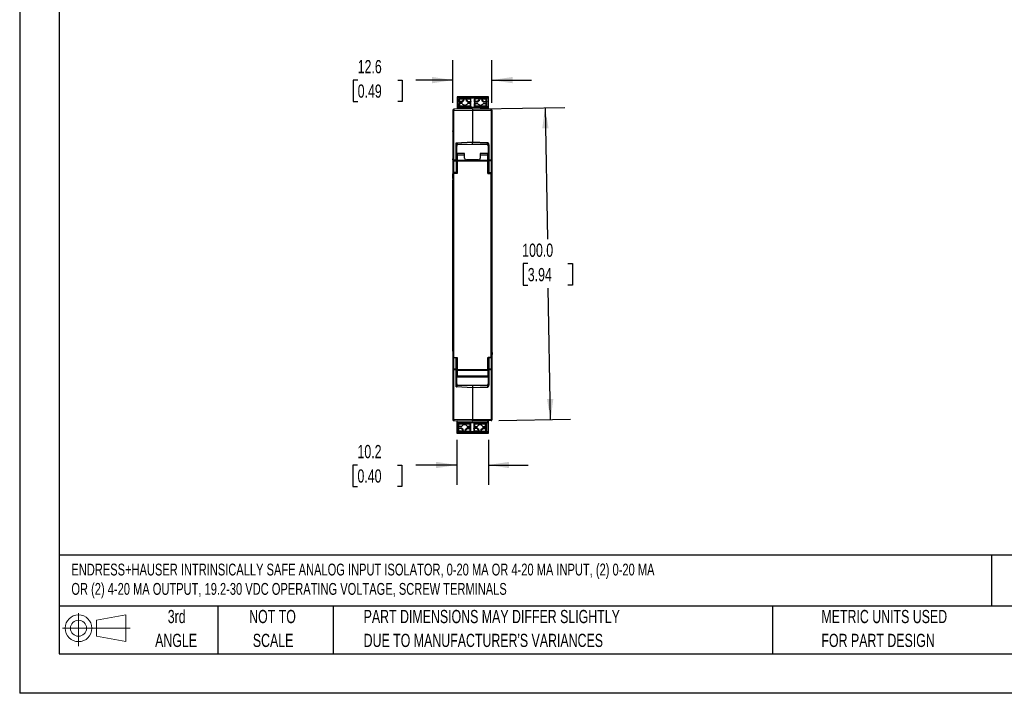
# Model space of a CAD drawing. Header units: millimetres. Extents: x 0 to 559, y 0 to 432.
# Tile 1 of 8: x 0 to 316, y 0 to 216. Entities that reach past the tile are written whole.
import ezdxf

# ---------------------------------------------------------------- set-up
doc = ezdxf.new("R2010")
doc.units = ezdxf.units.MM
doc.header["$LTSCALE"] = 2
doc.linetypes.add('CENTERX2', pattern=[20.32, 12.7, -2.54, 2.54, -2.54])
doc.layers.add('DIMENSIONS', color=140, linetype='Continuous', lineweight=25)
doc.layers.add('TEXT', color=140, linetype='Continuous', lineweight=25)
doc.layers.add('SLD-DEFPOINTS', color=7, linetype='Continuous')
doc.styles.add('SLDTEXTSTYLE0', font='TXT', dxfattribs={"width": 0.7})
doc.dimstyles.new('SLDDIMSTYLE0', dxfattribs={"dimtxt": 4.316016, "dimasz": 6.604, "dimexe": 0, "dimexo": 0.0625, "dimgap": 1.079004, "dimtad": 0, "dimtih": 1, "dimtoh": 1, "dimrnd": 1e-09, "dimzin": 12, "dimdsep": 46, "dimtxsty": 'SLDTEXTSTYLE0', "dimsah": 1, "dimcen": 0.09, "dimadec": 0, "dimazin": 3, "dimtfac": 1, "dimtmove": 0, "dimatfit": 0, "dimfxl": 0, "dimfrac": 2, "dimtolj": 1, "dimtzin": 12, "dimarcsym": 0})
doc.dimstyles.new('SLDDIMSTYLE1', dxfattribs={"dimtxt": 4.316016, "dimasz": 6.604, "dimexe": 0, "dimexo": 0.0625, "dimgap": 1.079004, "dimtad": 0, "dimtih": 1, "dimtoh": 1, "dimrnd": 1e-09, "dimzin": 4, "dimdsep": 46, "dimtxsty": 'SLDTEXTSTYLE0', "dimsah": 1, "dimcen": 0.09, "dimadec": 0, "dimazin": 1, "dimtfac": 1, "dimtofl": 0, "dimtmove": 0, "dimatfit": 3, "dimfxl": 0, "dimfrac": 2, "dimtolj": 1, "dimtzin": 12, "dimarcsym": 0})

# ---------------------------------------------------------------- blocks, each defined once
blk = doc.blocks.new('Block11')
at = {"color": 7, "linetype": 'Continuous', "lineweight": 18}
for p, q in [((5.18, 10.62), (5.18, 0)), ((10.96, 8.33), (20.35, 10.06)), ((20.35, 10.06), (20.35, 1.46)), ((10.96, 3.19), (10.96, 8.33)), ((0, 5.76), (21.75, 5.76)), ((10.96, 3.19), (20.35, 1.46))]:
    blk.add_line(p, q, dxfattribs=at)
for radius in [4.3, 2.57]:
    blk.add_circle((5.18, 5.76), radius, dxfattribs=at)
blk = doc.blocks.new('Block12')
at = {"layer": 'SLD-DEFPOINTS'}
blk.add_blockref('Block11', (0, 0), dxfattribs=at)
blk = doc.blocks.new('SW_NOTE_0')
at = {"layer": 'TEXT', "color": 0, "linetype": 'CENTERX2', "lineweight": 18, "char_height": 3.8, "attachment_point": 1, "style": 'SLDTEXTSTYLE0'}
for s, insert in [('ENDRESS+HAUSER INTRINSICALLY SAFE ANALOG INPUT ISOLATOR, 0-20 MA OR 4-20 MA INPUT, (2) 0-20 MA', (0, 4.9)), ('OR (2) 4-20 MA OUTPUT, 19.2-30 VDC OPERATING VOLTAGE, SCREW TERMINALS', (0, -1.3))]:
    blk.add_mtext(s, dxfattribs=dict(at, insert=insert))
blk = doc.blocks.new('SW_NOTE_0_3')
at = {"layer": 'TEXT', "color": 0, "linetype": 'CENTERX2', "lineweight": 18, "char_height": 4.2333, "attachment_point": 1, "style": 'SLDTEXTSTYLE0'}
for s, insert in [('PART DIMENSIONS MAY DIFFER SLIGHTLY', (0, 5.46)), ("DUE TO MANUFACTURER'S VARIANCES", (0, -2.19))]:
    blk.add_mtext(s, dxfattribs=dict(at, insert=insert))
blk = doc.blocks.new('SW_NOTE_0_4')
at = {"layer": 'TEXT', "color": 0, "linetype": 'CENTERX2', "lineweight": 18, "char_height": 4.233, "attachment_point": 2, "style": 'SLDTEXTSTYLE0'}
for s, insert in [('NOT TO', (10.52, 5.46)), ('SCALE', (10.71, -2.19))]:
    blk.add_mtext(s, dxfattribs=dict(at, insert=insert))
blk = doc.blocks.new('SW_NOTE_0_5')
at = {"layer": 'TEXT', "color": 0, "linetype": 'CENTERX2', "lineweight": 18, "char_height": 4.233, "attachment_point": 2, "style": 'SLDTEXTSTYLE0'}
for s, insert in [('3rd', (4.63, 5.46)), ('ANGLE', (4.44, -2.19))]:
    blk.add_mtext(s, dxfattribs=dict(at, insert=insert))
blk = doc.blocks.new('SW_NOTE_0_6')
at = {"layer": 'TEXT', "color": 0, "linetype": 'CENTERX2', "lineweight": 18, "char_height": 4.2333, "attachment_point": 1, "style": 'SLDTEXTSTYLE0'}
for s, insert in [('METRIC UNITS USED', (0, 5.46)), ('FOR PART DESIGN', (0, -2.19))]:
    blk.add_mtext(s, dxfattribs=dict(at, insert=insert))
blk = doc.blocks.new('_D')
at = {"layer": 'DIMENSIONS'}
for p, q in [((138.81, 189.27), (138.81, 202.9)), ((151.37, 189.27), (151.37, 202.9)), ((108.33, 196.55), (106.88, 196.55)), ((106.88, 196.55), (106.88, 189.69)), ((121.16, 196.55), (122.61, 196.55)), ((122.61, 196.55), (122.61, 189.69)), ((138.81, 196.55), (127.01, 196.55)), ((151.37, 196.55), (164.07, 196.55)), ((106.88, 189.69), (108.33, 189.69)), ((122.61, 189.69), (121.16, 189.69))]:
    blk.add_line(p, q, dxfattribs=at)
for points in [[(138.81, 196.55), (132.2, 197.56), (132.2, 195.53)], [(151.37, 196.55), (157.97, 195.53), (157.97, 197.56)]]:
    blk.add_solid(points, dxfattribs=at)
at = {"layer": 'DIMENSIONS', "char_height": 4.233, "attachment_point": 1, "style": 'SLDTEXTSTYLE0'}
for s, insert in [('12.6', (108.33, 202.97)), ('0.49', (108.33, 195.14))]:
    blk.add_mtext(s, dxfattribs=dict(at, insert=insert))
blk = doc.blocks.new('_D_1')
at = {"layer": 'DIMENSIONS'}
for p, q in [((147.63, 187.34), (174.74, 187.81)), ((168.39, 187.7), (169.13, 145.54)), ((162.85, 137.72), (161.4, 137.72)), ((161.4, 137.72), (161.4, 130.86)), ((175.68, 137.72), (177.13, 137.72)), ((177.13, 137.72), (177.13, 130.86)), ((161.4, 130.86), (162.85, 130.86)), ((170.14, 87.73), (169.4, 129.89)), ((177.13, 130.86), (175.68, 130.86)), ((153.61, 87.45), (176.49, 87.85))]:
    blk.add_line(p, q, dxfattribs=at)
for points in [[(168.39, 187.7), (167.49, 181.08), (169.52, 181.12)], [(170.14, 87.73), (171.04, 94.35), (169, 94.32)]]:
    blk.add_solid(points, dxfattribs=at)
at = {"layer": 'DIMENSIONS', "char_height": 4.233, "attachment_point": 1, "style": 'SLDTEXTSTYLE0'}
for s, insert in [('100.0', (161.06, 144.14)), ('3.94', (162.85, 136.32))]:
    blk.add_mtext(s, dxfattribs=dict(at, insert=insert))
blk = doc.blocks.new('_D_2')
at = {"layer": 'DIMENSIONS'}
for p, q in [((140.06, 81.22), (140.06, 66.83)), ((150.27, 81.21), (150.27, 66.83)), ((108.26, 73.18), (106.81, 73.18)), ((106.81, 73.18), (106.81, 66.32)), ((121.08, 73.18), (122.53, 73.18)), ((122.53, 73.18), (122.53, 66.32)), ((140.06, 73.18), (126.93, 73.18)), ((150.27, 73.18), (162.97, 73.18)), ((106.81, 66.32), (108.26, 66.32)), ((122.53, 66.32), (121.08, 66.32))]:
    blk.add_line(p, q, dxfattribs=at)
for points in [[(140.06, 73.18), (133.45, 74.2), (133.45, 72.16)], [(150.27, 73.18), (156.87, 72.16), (156.87, 74.2)]]:
    blk.add_solid(points, dxfattribs=at)
at = {"layer": 'DIMENSIONS', "char_height": 4.233, "attachment_point": 1, "style": 'SLDTEXTSTYLE0'}
for s, insert in [('10.2', (108.26, 79.6)), ('0.40', (108.26, 71.78))]:
    blk.add_mtext(s, dxfattribs=dict(at, insert=insert))

msp = doc.modelspace()

# ---------------------------------------------------------------- linework, layer by layer
at = {"color": 7, "linetype": 'Continuous'}
for p in [(0.005, 431.805), (558.805, 0.005)]:
    msp.add_line(p, (0.005, 0.005), dxfattribs=at)
for p, q in [((150.169, 191.168), (140.219, 191.168)), ((140.219, 191.168), (140.219, 191.141)), ((140.219, 191.141), (150.169, 191.141)), ((140.219, 191.141), (140.219, 190.829)), ((140.219, 190.829), (150.169, 190.829)), ((140.219, 190.829), (140.219, 187.789)), ((140.744, 189.623), (140.744, 190.467)), ((140.744, 189.46), (140.744, 189.623)), ((141.777, 189.46), (140.744, 189.46)), ((140.744, 189.46), (140.744, 188.952)), ((142.294, 190.667), (140.944, 190.667)), ((140.944, 190.664), (140.944, 190.576)), ((140.944, 189.732), (140.944, 190.576)), ((140.944, 190.576), (142.294, 190.576)), ((141.777, 189.732), (140.944, 189.732)), ((141.777, 189.46), (141.777, 189.732)), ((142.294, 190.667), (142.294, 190.576)), ((142.294, 190.576), (142.294, 190.165)), ((143.094, 190.48), (142.294, 190.48)), ((142.294, 190.165), (142.294, 189.893)), ((144.444, 190.667), (143.094, 190.667)), ((143.094, 190.667), (143.094, 190.576)), ((143.094, 190.576), (143.094, 190.165)), ((143.094, 190.576), (144.444, 190.576)), ((143.094, 190.165), (143.094, 189.893)), ((143.61, 189.46), (143.61, 189.732)), ((143.61, 189.732), (144.444, 189.732)), ((144.644, 189.46), (143.61, 189.46)), ((144.444, 190.576), (144.444, 190.667)), ((144.444, 190.576), (144.444, 189.732)), ((144.644, 189.623), (144.644, 190.467)), ((144.644, 189.46), (144.644, 189.623)), ((144.644, 188.952), (144.644, 189.46)), ((145.744, 189.623), (145.744, 190.467)), ((145.744, 189.46), (145.744, 189.623)), ((146.777, 189.46), (145.744, 189.46)), ((145.744, 189.46), (145.744, 188.952)), ((147.294, 190.667), (145.944, 190.667)), ((145.944, 190.576), (145.944, 190.664)), ((145.944, 189.732), (145.944, 190.576)), ((147.294, 190.576), (145.944, 190.576)), ((146.777, 189.732), (145.944, 189.732)), ((146.777, 189.46), (146.777, 189.732)), ((147.294, 190.667), (147.294, 190.576)), ((147.294, 190.165), (147.294, 190.576)), ((148.094, 190.48), (147.294, 190.48)), ((147.294, 190.165), (147.294, 189.893)), ((149.444, 190.667), (148.094, 190.667)), ((148.094, 190.667), (148.094, 190.576)), ((148.094, 190.576), (148.094, 190.165)), ((148.094, 190.576), (149.444, 190.576)), ((148.094, 190.165), (148.094, 189.893)), ((148.61, 189.732), (149.444, 189.732)), ((148.61, 189.46), (148.61, 189.732)), ((149.644, 189.46), (148.61, 189.46)), ((149.444, 190.576), (149.444, 190.667)), ((149.444, 190.576), (149.444, 189.732)), ((149.644, 189.623), (149.644, 190.467)), ((149.644, 189.46), (149.644, 189.623)), ((149.644, 188.952), (149.644, 189.46)), ((150.269, 191.168), (150.169, 191.168)), ((150.169, 191.141), (150.169, 191.168)), ((150.169, 190.829), (150.169, 191.141)), ((150.169, 191.141), (150.269, 191.141)), ((150.169, 187.789), (150.169, 190.829)), ((150.169, 190.829), (150.269, 190.829)), ((150.269, 191.141), (150.269, 191.168)), ((150.269, 190.829), (150.269, 191.141)), ((150.269, 187.789), (150.269, 190.829)), ((138.809, 186.892), (138.809, 186.73)), ((138.809, 186.73), (138.809, 170.867)), ((145.089, 187.296), (139.104, 187.192)), ((139.104, 186.786), (145.089, 186.891)), ((139.104, 170.9), (139.104, 186.786)), ((150.169, 187.789), (140.219, 187.789)), ((140.219, 187.789), (140.219, 187.698)), ((150.169, 187.698), (140.219, 187.698)), ((140.219, 187.698), (140.219, 187.211)), ((140.744, 188.108), (140.744, 188.952)), ((140.744, 187.789), (140.744, 188.108)), ((140.944, 189.061), (140.944, 188.217)), ((141.777, 189.061), (140.944, 189.061)), ((140.944, 188.217), (140.944, 188.108)), ((144.444, 188.217), (140.944, 188.217)), ((144.444, 188.108), (140.944, 188.108)), ((140.944, 187.944), (140.944, 188.108)), ((144.444, 187.944), (140.944, 187.944)), ((140.944, 187.789), (140.944, 187.944)), ((144.444, 189.061), (143.61, 189.061)), ((144.444, 188.217), (144.444, 189.061)), ((144.444, 188.108), (144.444, 188.217)), ((144.444, 188.108), (144.444, 187.944)), ((144.444, 187.944), (144.444, 187.789)), ((144.644, 188.108), (144.644, 188.952)), ((144.644, 187.789), (144.644, 188.108)), ((145.089, 187.296), (151.074, 187.192)), ((145.089, 186.891), (145.089, 176.73)), ((145.089, 186.891), (151.074, 186.786)), ((145.744, 188.108), (145.744, 188.952)), ((145.744, 187.789), (145.744, 188.108)), ((145.944, 188.217), (145.944, 189.061)), ((145.944, 189.061), (146.777, 189.061)), ((145.944, 188.217), (145.944, 187.944)), ((149.444, 188.217), (145.944, 188.217)), ((149.444, 187.944), (145.944, 187.944)), ((145.944, 187.789), (145.944, 187.944)), ((148.61, 189.061), (149.444, 189.061)), ((149.444, 189.061), (149.444, 188.217)), ((149.444, 188.217), (149.444, 187.944)), ((149.444, 187.944), (149.444, 187.789)), ((149.644, 188.108), (149.644, 188.952)), ((149.644, 187.789), (149.644, 188.108)), ((150.269, 187.789), (150.169, 187.789)), ((150.169, 187.698), (150.169, 187.789)), ((150.169, 187.208), (150.169, 187.698)), ((150.269, 187.698), (150.169, 187.698)), ((150.269, 187.698), (150.269, 187.789)), ((150.269, 187.206), (150.269, 187.698)), ((151.074, 186.786), (151.074, 170.9)), ((151.369, 186.892), (151.369, 186.73)), ((151.369, 186.73), (151.369, 170.867)), ((138.809, 180.038), (138.809, 180.27)), ((138.809, 179.599), (138.809, 178.986)), ((138.809, 177.664), (138.809, 177.515)), ((138.809, 177.075), (138.809, 176.844)), ((139.895, 176.394), (145.089, 176.73)), ((145.089, 176.73), (149.922, 176.56)), ((151.369, 179.189), (151.369, 178.557)), ((151.369, 178.557), (151.369, 177.924)), ((139.859, 172.986), (139.893, 176.337)), ((139.893, 176.337), (139.895, 176.394)), ((140.045, 176.354), (145.089, 176.633)), ((140.104, 175.617), (140.059, 175.348)), ((140.07, 175.592), (140.059, 175.574)), ((140.059, 173.081), (140.059, 175.574)), ((145.089, 175.866), (140.252, 175.776)), ((145.089, 175.866), (145.089, 176.633)), ((145.089, 176.633), (149.919, 176.464)), ((149.919, 175.866), (145.089, 175.866)), ((149.919, 175.866), (149.919, 176.464)), ((150.119, 175.667), (150.119, 173.081)), ((150.319, 175.694), (150.319, 172.986)), ((150.322, 175.694), (150.322, 170.901)), ((138.809, 170.95), (138.809, 171.297)), ((138.809, 170.867), (138.809, 170.682)), ((138.809, 170.797), (138.809, 170.682)), ((138.809, 170.682), (138.809, 166.929)), ((138.809, 170.682), (139.104, 170.682)), ((139.859, 170.901), (139.104, 170.9)), ((139.104, 170.682), (139.104, 170.9)), ((139.104, 170.682), (139.858, 170.683)), ((139.104, 166.975), (139.104, 170.682)), ((139.859, 170.901), (139.859, 172.986)), ((139.859, 170.683), (139.859, 170.901)), ((140.194, 170.867), (139.859, 170.867)), ((139.859, 170.683), (139.859, 169.865)), ((140.194, 170.682), (139.859, 170.682)), ((140.189, 173.004), (140.194, 170.867)), ((142.609, 173.004), (140.189, 173.004)), ((140.194, 170.682), (140.194, 170.867)), ((140.194, 166.929), (140.194, 170.682)), ((140.197, 172.566), (140.201, 170.756)), ((140.197, 172.566), (142.609, 172.566)), ((140.201, 170.756), (140.201, 170.538)), ((150.017, 170.756), (140.201, 170.756)), ((140.201, 170.538), (140.201, 166.647)), ((150.017, 170.538), (140.201, 170.538)), ((142.609, 172.566), (142.609, 173.004)), ((142.609, 171.547), (142.609, 172.566)), ((147.009, 170.947), (143.209, 170.947)), ((150.029, 173.004), (147.609, 173.004)), ((147.609, 173.004), (147.609, 172.566)), ((147.609, 172.566), (147.609, 171.547)), ((147.609, 172.566), (150.021, 172.566)), ((150.021, 172.566), (150.017, 170.756)), ((150.017, 170.756), (150.017, 170.538)), ((150.017, 166.647), (150.017, 170.538)), ((150.024, 170.867), (150.029, 173.004)), ((150.024, 170.867), (150.024, 170.682)), ((150.319, 170.867), (150.024, 170.867)), ((150.024, 170.682), (150.024, 166.929)), ((150.319, 170.682), (150.024, 170.682)), ((150.319, 172.986), (150.319, 170.901)), ((150.319, 170.683), (150.319, 170.901)), ((150.322, 170.683), (150.319, 170.683)), ((150.319, 169.865), (150.319, 170.683)), ((150.322, 170.901), (150.322, 170.683)), ((151.074, 170.9), (150.322, 170.901)), ((150.322, 170.683), (150.322, 166.981)), ((151.074, 170.682), (150.322, 170.683)), ((151.074, 170.9), (151.074, 170.682)), ((151.074, 170.682), (151.074, 166.975)), ((151.369, 170.682), (151.074, 170.682)), ((151.369, 170.867), (151.369, 170.682)), ((151.369, 170.797), (151.369, 170.682)), ((151.369, 170.682), (151.369, 166.929)), ((139.859, 169.865), (139.857, 166.981)), ((140.059, 166.981), (140.059, 169.735)), ((150.119, 169.735), (150.119, 166.981)), ((138.809, 166.929), (138.809, 165.374)), ((138.809, 165.374), (138.809, 164.509)), ((138.809, 109.714), (138.809, 164.58)), ((138.814, 165.033), (138.869, 166.509)), ((138.869, 166.509), (138.869, 107.784)), ((139.009, 166.625), (139.009, 166.747)), ((139.857, 166.981), (139.104, 166.975)), ((139.859, 166.8), (139.107, 166.794)), ((139.169, 107.647), (139.169, 166.647)), ((140.201, 166.647), (139.169, 166.647)), ((139.857, 166.981), (139.999, 166.981)), ((139.859, 166.647), (139.859, 166.8)), ((139.999, 166.981), (140.059, 166.981)), ((140.059, 166.981), (140.059, 166.929)), ((140.059, 166.647), (140.059, 166.929)), ((140.059, 166.929), (140.194, 166.929)), ((140.183, 166.647), (140.194, 166.929)), ((150.017, 166.647), (151.049, 166.647)), ((150.035, 166.647), (150.024, 166.929)), ((150.024, 166.929), (150.119, 166.929)), ((150.119, 166.981), (150.322, 166.981)), ((150.119, 166.981), (150.119, 166.929)), ((150.119, 166.929), (150.119, 166.647)), ((150.319, 166.647), (150.32, 166.8)), ((150.32, 166.8), (151.071, 166.794)), ((150.322, 166.981), (151.074, 166.975)), ((151.049, 166.647), (151.049, 107.647)), ((151.169, 166.747), (151.169, 166.634)), ((151.349, 166.509), (151.349, 107.784)), ((151.404, 165.033), (151.349, 166.509)), ((151.369, 166.929), (151.369, 165.967)), ((151.409, 109.714), (151.409, 164.58)), ((138.809, 109.66), (138.809, 109.219)), ((138.809, 109.219), (138.809, 107.665)), ((138.809, 107.665), (138.809, 103.911)), ((138.814, 109.261), (138.869, 107.784)), ((139.104, 107.618), (139.855, 107.612)), ((139.104, 103.911), (139.104, 107.618)), ((139.169, 107.647), (140.201, 107.647)), ((139.859, 107.612), (139.855, 107.612)), ((139.855, 107.612), (139.855, 103.911)), ((139.859, 104.728), (139.859, 107.612)), ((140.059, 107.612), (140.059, 107.647)), ((140.059, 104.858), (140.059, 107.612)), ((140.194, 103.911), (140.194, 107.647)), ((140.201, 107.647), (140.201, 103.756)), ((150.017, 103.756), (150.017, 107.647)), ((150.017, 107.647), (151.049, 107.647)), ((150.024, 107.647), (150.024, 103.911)), ((150.119, 107.647), (150.119, 107.612)), ((150.119, 107.612), (150.119, 104.858)), ((150.179, 107.612), (150.119, 107.612)), ((150.322, 107.612), (150.179, 107.612)), ((151.074, 107.618), (150.322, 107.612)), ((150.322, 107.612), (150.322, 103.911)), ((151.074, 107.618), (151.074, 103.911)), ((151.404, 109.261), (151.349, 107.784)), ((151.369, 108.327), (151.369, 107.665)), ((151.369, 107.665), (151.369, 103.911)), ((139.859, 103.911), (139.859, 104.728)), ((150.319, 104.728), (150.319, 103.911)), ((139.104, 103.911), (138.809, 103.911)), ((138.809, 103.911), (138.809, 103.726)), ((138.809, 103.911), (138.809, 103.797)), ((138.809, 103.726), (138.809, 87.864)), ((139.855, 103.911), (139.104, 103.911)), ((139.104, 103.693), (139.104, 103.911)), ((139.855, 103.693), (139.104, 103.693)), ((139.104, 87.807), (139.104, 103.693)), ((139.859, 103.911), (139.855, 103.911)), ((139.855, 103.693), (139.855, 103.911)), ((139.855, 98.243), (139.855, 103.693)), ((139.859, 103.693), (139.859, 103.911)), ((139.859, 103.911), (140.194, 103.911)), ((140.194, 103.726), (139.859, 103.726)), ((139.859, 101.607), (139.859, 103.693)), ((139.859, 98.242), (139.859, 101.607)), ((140.059, 99.016), (140.059, 101.512)), ((140.189, 101.286), (140.194, 103.726)), ((140.189, 101.288), (140.189, 101.286)), ((150.029, 101.288), (140.189, 101.288)), ((150.029, 101.286), (140.189, 101.286)), ((140.194, 103.726), (140.194, 103.911)), ((140.201, 103.538), (140.197, 101.727)), ((140.197, 101.727), (150.021, 101.727)), ((140.201, 103.756), (150.017, 103.756)), ((140.201, 103.756), (140.201, 103.538)), ((140.201, 103.538), (150.017, 103.538)), ((150.017, 103.756), (150.017, 103.538)), ((150.017, 103.538), (150.021, 101.727)), ((150.024, 103.911), (150.024, 103.726)), ((150.319, 103.911), (150.024, 103.911)), ((150.024, 103.726), (150.029, 101.286)), ((150.319, 103.726), (150.024, 103.726)), ((150.029, 101.288), (150.029, 101.286)), ((150.119, 101.512), (150.119, 98.926)), ((150.322, 103.911), (150.319, 103.911)), ((150.319, 103.911), (150.319, 103.693)), ((150.319, 103.693), (150.319, 101.607)), ((150.319, 101.607), (150.319, 98.899)), ((151.074, 103.911), (150.322, 103.911)), ((150.322, 103.911), (150.322, 103.693)), ((151.074, 103.693), (150.322, 103.693)), ((150.322, 103.693), (150.322, 98.899)), ((151.074, 103.911), (151.074, 103.693)), ((151.369, 103.911), (151.074, 103.911)), ((151.074, 103.693), (151.074, 87.807)), ((151.369, 103.911), (151.369, 103.726)), ((151.369, 103.911), (151.369, 103.797)), ((151.369, 103.726), (151.369, 87.864)), ((145.089, 97.913), (139.985, 98.186)), ((140.059, 99.245), (140.105, 98.972)), ((140.252, 98.818), (145.089, 98.728)), ((145.089, 98.728), (149.919, 98.728)), ((145.089, 98.728), (145.089, 97.96)), ((149.919, 98.13), (145.089, 97.96)), ((149.922, 98.034), (145.089, 97.864)), ((145.089, 97.96), (145.089, 97.952)), ((145.089, 97.952), (145.089, 97.913)), ((145.089, 97.864), (145.089, 97.913)), ((145.089, 97.864), (145.089, 87.703)), ((149.919, 98.728), (149.919, 98.13)), ((138.809, 97.75), (138.809, 97.518)), ((138.809, 97.079), (138.809, 96.466)), ((138.809, 95.144), (138.809, 94.995)), ((151.369, 97.537), (151.369, 97.266)), ((151.369, 96.037), (151.369, 95.404)), ((151.369, 94.808), (151.369, 94.537)), ((138.809, 94.555), (138.809, 94.324)), ((138.809, 87.864), (138.809, 87.701)), ((145.089, 87.703), (139.104, 87.807)), ((139.104, 87.402), (145.089, 87.297)), ((140.059, 87.385), (140.059, 86.894)), ((140.059, 86.894), (150.009, 86.894)), ((140.059, 86.894), (140.059, 86.803)), ((140.059, 86.803), (150.009, 86.803)), ((140.059, 86.803), (140.059, 83.763)), ((145.269, 87.209), (140.269, 87.297)), ((140.584, 86.803), (140.584, 86.484)), ((140.584, 86.484), (140.584, 85.64)), ((140.584, 85.64), (140.584, 85.132)), ((140.784, 86.803), (140.784, 86.648)), ((140.784, 86.648), (140.784, 86.484)), ((140.784, 86.648), (144.284, 86.648)), ((140.784, 86.484), (144.284, 86.484)), ((140.784, 86.375), (140.784, 86.484)), ((140.784, 86.375), (144.284, 86.375)), ((140.784, 85.531), (140.784, 86.375)), ((141.617, 85.531), (140.784, 85.531)), ((144.284, 85.531), (143.45, 85.531)), ((144.284, 86.803), (144.284, 86.648)), ((144.284, 86.648), (144.284, 86.484)), ((144.284, 86.375), (144.284, 86.484)), ((144.284, 86.375), (144.284, 85.531)), ((144.484, 86.484), (144.484, 86.803)), ((144.484, 86.484), (144.484, 85.64)), ((144.484, 85.64), (144.484, 85.132)), ((151.074, 87.807), (145.089, 87.703)), ((151.074, 87.402), (145.089, 87.297)), ((150.269, 87.297), (145.269, 87.209)), ((145.584, 86.803), (145.584, 86.484)), ((145.584, 86.484), (145.584, 85.64)), ((145.584, 85.64), (145.584, 85.132)), ((145.784, 86.803), (145.784, 86.648)), ((145.784, 86.648), (145.784, 86.375)), ((145.784, 86.648), (149.284, 86.648)), ((145.784, 86.375), (149.284, 86.375)), ((145.784, 86.375), (145.784, 85.531)), ((145.784, 85.531), (146.617, 85.531)), ((148.45, 85.531), (149.284, 85.531)), ((149.284, 86.648), (149.284, 86.803)), ((149.284, 86.375), (149.284, 86.648)), ((149.284, 85.531), (149.284, 86.375)), ((149.484, 86.484), (149.484, 86.803)), ((149.484, 86.484), (149.484, 85.64)), ((149.484, 85.64), (149.484, 85.132)), ((150.009, 86.894), (150.009, 87.292)), ((150.009, 86.803), (150.009, 86.894)), ((150.009, 86.886), (150.269, 86.886)), ((150.009, 86.803), (150.009, 83.763)), ((150.009, 86.795), (150.269, 86.795)), ((150.269, 86.886), (150.269, 87.297)), ((150.269, 86.795), (150.269, 86.886)), ((150.269, 83.754), (150.269, 86.795)), ((151.369, 87.864), (151.369, 87.701)), ((150.009, 83.763), (140.059, 83.763)), ((140.059, 83.763), (140.059, 83.627)), ((140.059, 83.627), (150.009, 83.627)), ((140.059, 83.627), (140.059, 83.451)), ((150.009, 83.451), (140.059, 83.451)), ((140.059, 83.451), (140.059, 83.424)), ((140.059, 83.424), (150.009, 83.424)), ((140.319, 83.416), (140.319, 83.424)), ((140.319, 83.416), (150.269, 83.416)), ((140.584, 85.132), (141.617, 85.132)), ((140.584, 85.132), (140.584, 84.969)), ((140.584, 84.969), (140.584, 84.125)), ((141.617, 84.86), (140.784, 84.86)), ((140.784, 84.016), (140.784, 84.86)), ((142.134, 84.016), (140.784, 84.016)), ((140.784, 84.016), (140.784, 83.925)), ((140.784, 83.925), (142.134, 83.925)), ((141.617, 85.132), (141.617, 84.86)), ((142.134, 84.427), (142.134, 84.699)), ((142.134, 84.016), (142.134, 84.427)), ((142.134, 84.112), (142.934, 84.112)), ((142.134, 83.925), (142.134, 84.016)), ((142.934, 84.427), (142.934, 84.699)), ((142.934, 84.427), (142.934, 84.016)), ((142.934, 84.016), (144.284, 84.016)), ((142.934, 83.925), (142.934, 84.016)), ((142.934, 83.925), (144.284, 83.925)), ((144.484, 85.132), (143.45, 85.132)), ((143.45, 85.132), (143.45, 84.86)), ((143.45, 84.86), (144.284, 84.86)), ((144.284, 84.86), (144.284, 84.016)), ((144.284, 84.016), (144.284, 83.928)), ((144.484, 85.132), (144.484, 84.969)), ((144.484, 84.969), (144.484, 84.125)), ((145.584, 85.132), (146.617, 85.132)), ((145.584, 85.132), (145.584, 84.969)), ((145.584, 84.969), (145.584, 84.125)), ((145.784, 84.016), (145.784, 84.86)), ((146.617, 84.86), (145.784, 84.86)), ((147.134, 84.016), (145.784, 84.016)), ((145.784, 84.016), (145.784, 83.925)), ((145.784, 83.925), (147.134, 83.925)), ((146.617, 85.132), (146.617, 84.86)), ((147.134, 84.427), (147.134, 84.699)), ((147.134, 84.016), (147.134, 84.427)), ((147.134, 84.112), (147.934, 84.112)), ((147.134, 83.925), (147.134, 84.016)), ((147.934, 84.427), (147.934, 84.699)), ((147.934, 84.427), (147.934, 84.016)), ((147.934, 84.016), (149.284, 84.016)), ((147.934, 83.925), (147.934, 84.016)), ((147.934, 83.925), (149.284, 83.925)), ((149.484, 85.132), (148.45, 85.132)), ((148.45, 85.132), (148.45, 84.86)), ((148.45, 84.86), (149.284, 84.86)), ((149.284, 84.86), (149.284, 84.016)), ((149.284, 84.016), (149.284, 83.928)), ((149.484, 85.132), (149.484, 84.969)), ((149.484, 84.969), (149.484, 84.125)), ((150.009, 83.627), (150.009, 83.763)), ((150.269, 83.754), (150.009, 83.754)), ((150.009, 83.451), (150.009, 83.627)), ((150.009, 83.619), (150.269, 83.619)), ((150.009, 83.424), (150.009, 83.451)), ((150.269, 83.443), (150.009, 83.443)), ((150.269, 83.619), (150.269, 83.754)), ((150.269, 83.443), (150.269, 83.619)), ((150.269, 83.416), (150.269, 83.443))]:
    msp.add_line(p, q)
at = {"flags": 128}
for points in [[(140.944, 190.576), (140.905, 190.574), (140.867, 190.568), (140.833, 190.558), (140.802, 190.544), (140.778, 190.528), (140.759, 190.509), (140.748, 190.489), (140.744, 190.467)], [(140.744, 189.623), (140.748, 189.644), (140.759, 189.665), (140.778, 189.684), (140.802, 189.7), (140.833, 189.714), (140.867, 189.724), (140.905, 189.73), (140.944, 189.732)], [(144.644, 190.467), (144.64, 190.489), (144.629, 190.509), (144.61, 190.528), (144.585, 190.544), (144.555, 190.558), (144.52, 190.568), (144.483, 190.574), (144.444, 190.576)], [(144.444, 189.732), (144.483, 189.73), (144.52, 189.724), (144.555, 189.714), (144.585, 189.7), (144.61, 189.684), (144.629, 189.665), (144.64, 189.644), (144.644, 189.623)], [(145.944, 190.576), (145.905, 190.574), (145.867, 190.568), (145.833, 190.558), (145.802, 190.544), (145.778, 190.528), (145.759, 190.509), (145.748, 190.489), (145.744, 190.467)], [(145.744, 189.623), (145.748, 189.644), (145.759, 189.665), (145.778, 189.684), (145.802, 189.7), (145.833, 189.714), (145.867, 189.724), (145.905, 189.73), (145.944, 189.732)], [(149.644, 190.467), (149.64, 190.489), (149.629, 190.509), (149.61, 190.528), (149.585, 190.544), (149.555, 190.558), (149.52, 190.568), (149.483, 190.574), (149.444, 190.576)], [(149.444, 189.732), (149.483, 189.73), (149.52, 189.724), (149.555, 189.714), (149.585, 189.7), (149.61, 189.684), (149.629, 189.665), (149.64, 189.644), (149.644, 189.623)], [(140.744, 188.952), (140.748, 188.973), (140.759, 188.994), (140.778, 189.013), (140.802, 189.029), (140.833, 189.043), (140.867, 189.053), (140.905, 189.059), (140.944, 189.061)], [(140.744, 188.108), (140.759, 188.15), (140.802, 188.185), (140.867, 188.209), (140.944, 188.217)], [(144.644, 188.952), (144.64, 188.973), (144.629, 188.994), (144.61, 189.013), (144.585, 189.029), (144.555, 189.043), (144.52, 189.053), (144.483, 189.059), (144.444, 189.061)], [(144.444, 188.217), (144.483, 188.215), (144.52, 188.209), (144.555, 188.198), (144.585, 188.185), (144.61, 188.168), (144.629, 188.15), (144.64, 188.129), (144.644, 188.108)], [(145.744, 188.952), (145.748, 188.973), (145.759, 188.994), (145.778, 189.013), (145.802, 189.029), (145.833, 189.043), (145.867, 189.053), (145.905, 189.059), (145.944, 189.061)], [(145.744, 188.108), (145.759, 188.15), (145.802, 188.185), (145.867, 188.209), (145.944, 188.217)], [(149.644, 188.952), (149.64, 188.973), (149.629, 188.994), (149.61, 189.013), (149.585, 189.029), (149.555, 189.043), (149.52, 189.053), (149.483, 189.059), (149.444, 189.061)], [(149.444, 188.217), (149.483, 188.215), (149.52, 188.209), (149.555, 188.198), (149.585, 188.185), (149.61, 188.168), (149.629, 188.15), (149.64, 188.129), (149.644, 188.108)], [(145.089, 176.73), (145.089, 176.681), (145.089, 176.633)], [(140.059, 175.574), (140.031, 175.975), (139.986, 176.176), (139.948, 176.275), (139.925, 176.311), (139.893, 176.336)], [(139.895, 176.393), (139.909, 176.417), (139.914, 176.423), (139.915, 176.424), (139.916, 176.424), (139.917, 176.424), (139.917, 176.424), (139.918, 176.424), (139.918, 176.423), (139.921, 176.421), (139.927, 176.411), (139.94, 176.397), (139.962, 176.383), (140.045, 176.355)], [(139.895, 176.393), (139.913, 176.374), (139.932, 176.359), (139.935, 176.358), (139.981, 176.362), (140.045, 176.355)], [(140.045, 176.354), (140.17, 176.149), (140.252, 175.776)], [(140.104, 175.617), (140.071, 175.594), (140.07, 175.592)], [(140.104, 175.617), (140.134, 175.684), (140.17, 175.734), (140.21, 175.765), (140.231, 175.773), (140.252, 175.776)], [(149.922, 176.56), (149.921, 176.51), (149.919, 176.464)], [(149.919, 176.464), (149.933, 176.461), (149.947, 176.454), (149.975, 176.429), (150.028, 176.331), (150.083, 176.121), (150.119, 175.667)], [(150.119, 175.438), (150.081, 175.687), (150.02, 175.808), (149.97, 175.851), (149.945, 175.862), (149.919, 175.866)], [(149.922, 176.56), (149.984, 176.547), (150.042, 176.517), (150.148, 176.404), (150.262, 176.146), (150.322, 175.694)], [(139.859, 172.986), (139.897, 172.989), (139.934, 172.995), (139.972, 173.006), (140.005, 173.02), (140.045, 173.05), (140.059, 173.081)], [(150.119, 173.081), (150.137, 173.046), (150.185, 173.014), (150.216, 173.002), (150.25, 172.994), (150.285, 172.988), (150.319, 172.986)], [(140.059, 169.735), (140.059, 169.736), (140.058, 169.747), (140.045, 169.778), (140.006, 169.82), (139.972, 169.84), (139.935, 169.854), (139.896, 169.863), (139.859, 169.865)], [(150.319, 169.865), (150.281, 169.863), (150.243, 169.854), (150.206, 169.84), (150.172, 169.82), (150.133, 169.778), (150.12, 169.747), (150.119, 169.739), (150.119, 169.736), (150.119, 169.735)], [(138.809, 166.929), (138.818, 166.94), (138.82, 166.941)], [(138.824, 165.305), (138.813, 165.339), (138.809, 165.374)], [(138.829, 166.977), (138.817, 166.92), (138.823, 166.863)], [(139.169, 166.647), (139.113, 166.644), (139.057, 166.636), (139.004, 166.623), (138.956, 166.605), (138.9, 166.568), (138.879, 166.541), (138.869, 166.509)], [(139.107, 166.794), (139.087, 166.793), (139.069, 166.79), (139.037, 166.78), (139.016, 166.765), (139.009, 166.747)], [(151.349, 166.509), (151.339, 166.541), (151.318, 166.568), (151.262, 166.605), (151.214, 166.623), (151.161, 166.636), (151.105, 166.644), (151.049, 166.647)], [(151.071, 166.794), (151.09, 166.793), (151.109, 166.79), (151.141, 166.78), (151.162, 166.765), (151.169, 166.747)], [(151.355, 166.863), (151.361, 166.92), (151.357, 166.939)], [(138.814, 109.26), (138.813, 109.255), (138.809, 109.219)], [(138.839, 107.645), (138.818, 107.654), (138.809, 107.665)], [(138.869, 107.784), (138.879, 107.752), (138.9, 107.725), (138.956, 107.688), (139.004, 107.67), (139.057, 107.657), (139.113, 107.649), (139.169, 107.647)], [(151.049, 107.647), (151.105, 107.649), (151.161, 107.657), (151.214, 107.67), (151.262, 107.688), (151.318, 107.726), (151.339, 107.752), (151.349, 107.784)], [(151.369, 107.665), (151.36, 107.654), (151.339, 107.645)], [(139.859, 104.728), (139.896, 104.731), (139.935, 104.739), (139.972, 104.754), (140.005, 104.774), (140.045, 104.815), (140.058, 104.846), (140.059, 104.855), (140.059, 104.857), (140.059, 104.858)], [(150.119, 104.858), (150.119, 104.857), (150.12, 104.846), (150.133, 104.815), (150.172, 104.774), (150.206, 104.754), (150.243, 104.739), (150.281, 104.731), (150.319, 104.728)], [(140.059, 101.512), (140.059, 101.515), (140.045, 101.543), (140.005, 101.573), (139.972, 101.588), (139.935, 101.598), (139.897, 101.605), (139.859, 101.607)], [(150.319, 101.607), (150.282, 101.605), (150.247, 101.6), (150.185, 101.579), (150.144, 101.554), (150.125, 101.533), (150.119, 101.512)], [(139.855, 98.243), (139.857, 98.242), (139.859, 98.242)], [(139.859, 98.242), (139.873, 98.244), (139.887, 98.249), (139.915, 98.272), (139.968, 98.365), (140.023, 98.571), (140.059, 99.016)], [(140.105, 98.972), (140.171, 98.858), (140.21, 98.829), (140.23, 98.821), (140.252, 98.818)], [(149.919, 98.728), (149.944, 98.732), (149.968, 98.742), (150.012, 98.776), (150.05, 98.831), (150.082, 98.907), (150.119, 99.155)], [(150.119, 98.926), (150.083, 98.473), (150.028, 98.262), (149.975, 98.165), (149.947, 98.139), (149.933, 98.132), (149.919, 98.13)], [(150.322, 98.899), (150.262, 98.446), (150.147, 98.188), (150.042, 98.077), (149.984, 98.046), (149.922, 98.034)], [(150.133, 98.916), (150.124, 98.862), (150.116, 98.808)], [(140.269, 87.407), (140.269, 87.357), (140.269, 87.312), (140.269, 87.297)], [(140.784, 86.375), (140.745, 86.377), (140.707, 86.384), (140.673, 86.394), (140.642, 86.407), (140.618, 86.424), (140.599, 86.442), (140.588, 86.463), (140.584, 86.484)], [(140.584, 85.64), (140.588, 85.619), (140.599, 85.598), (140.618, 85.579), (140.642, 85.563), (140.673, 85.549), (140.707, 85.539), (140.745, 85.533), (140.784, 85.531)], [(144.284, 86.375), (144.36, 86.384), (144.425, 86.407), (144.469, 86.442), (144.484, 86.484)], [(144.484, 85.64), (144.48, 85.619), (144.469, 85.598), (144.45, 85.579), (144.425, 85.563), (144.395, 85.549), (144.36, 85.539), (144.323, 85.533), (144.284, 85.531)], [(145.269, 87.3), (145.269, 87.27), (145.269, 87.225), (145.269, 87.209)], [(145.584, 86.484), (145.588, 86.463), (145.599, 86.442), (145.618, 86.424), (145.642, 86.407), (145.673, 86.394), (145.707, 86.384), (145.745, 86.377), (145.784, 86.375)], [(145.584, 85.64), (145.588, 85.619), (145.599, 85.598), (145.618, 85.579), (145.642, 85.563), (145.673, 85.549), (145.707, 85.539), (145.745, 85.533), (145.784, 85.531)], [(149.284, 86.375), (149.36, 86.384), (149.425, 86.407), (149.469, 86.442), (149.484, 86.484)], [(149.484, 85.64), (149.48, 85.619), (149.469, 85.598), (149.45, 85.579), (149.425, 85.563), (149.395, 85.549), (149.36, 85.539), (149.323, 85.533), (149.284, 85.531)], [(150.269, 87.297), (150.269, 87.32), (150.269, 87.387)], [(140.784, 84.86), (140.745, 84.862), (140.707, 84.868), (140.673, 84.878), (140.642, 84.892), (140.618, 84.908), (140.599, 84.927), (140.588, 84.948), (140.584, 84.969)], [(140.584, 84.125), (140.588, 84.103), (140.599, 84.083), (140.618, 84.064), (140.642, 84.048), (140.673, 84.034), (140.707, 84.024), (140.745, 84.018), (140.784, 84.016)], [(144.484, 84.969), (144.48, 84.948), (144.469, 84.927), (144.45, 84.908), (144.425, 84.892), (144.395, 84.878), (144.36, 84.868), (144.323, 84.862), (144.284, 84.86)], [(144.284, 84.016), (144.323, 84.018), (144.36, 84.024), (144.395, 84.034), (144.425, 84.048), (144.45, 84.064), (144.469, 84.083), (144.48, 84.103), (144.484, 84.125)], [(145.784, 84.86), (145.745, 84.862), (145.707, 84.868), (145.673, 84.878), (145.642, 84.892), (145.618, 84.908), (145.599, 84.927), (145.588, 84.948), (145.584, 84.969)], [(145.584, 84.125), (145.588, 84.103), (145.599, 84.083), (145.618, 84.064), (145.642, 84.048), (145.673, 84.034), (145.707, 84.024), (145.745, 84.018), (145.784, 84.016)], [(149.484, 84.969), (149.48, 84.948), (149.469, 84.927), (149.45, 84.908), (149.425, 84.892), (149.395, 84.878), (149.36, 84.868), (149.323, 84.862), (149.284, 84.86)], [(149.284, 84.016), (149.323, 84.018), (149.36, 84.024), (149.395, 84.034), (149.425, 84.048), (149.45, 84.064), (149.469, 84.083), (149.48, 84.103), (149.484, 84.125)]]:
    msp.add_lwpolyline(points, dxfattribs=at)
for centre, radius, start, end in [((140.944, 190.467), 0.2, 89.38417, 179.88989), ((142.596, 189.28), 0.935, 108.86201, 151.10913), ((142.596, 189.008), 0.935, 108.86201, 151.10913), ((142.792, 189.28), 0.935, 28.89087, 71.13799), ((142.792, 189.008), 0.935, 28.89087, 71.13799), ((144.444, 190.467), 0.2, 0, 90), ((145.944, 190.467), 0.2, 89.38417, 179.88989), ((147.596, 189.28), 0.935, 108.86201, 151.10913), ((147.596, 189.008), 0.935, 108.86201, 151.10913), ((147.792, 189.28), 0.935, 28.89087, 71.13799), ((147.792, 189.008), 0.935, 28.89087, 71.13799), ((149.444, 190.467), 0.2, 0, 90), ((139.109, 186.892), 0.3, 91, 180), ((139.034, 186.355), 0.437, 80.77283, 120.94097), ((150.321, 186.989), 11.219, 178.96398, 181.03602), ((140.927, 188.128), 0.185, 186.22399, 275.09805), ((142.694, 189.625), 1.076, 211.59782, 328.40218), ((144.46, 188.128), 0.185, 264.9019, 353.77637), ((214.766, 187.094), 69.677, 179.83328, 180.16672), ((145.927, 188.128), 0.185, 186.22399, 275.09805), ((147.694, 189.625), 1.076, 211.59782, 328.40218), ((149.46, 188.128), 0.185, 264.90195, 353.77601), ((139.857, 186.989), 11.219, 358.96397, 1.03603), ((151.069, 186.892), 0.3, 0, 89), ((151.144, 186.355), 0.437, 59.05903, 99.22717), ((150.27, 175.298), 0.399, 82.92905, 112.21964), ((150.319, 174.19), 1.504, 89.86702, 90), ((139.032, 170.203), 0.7, 84.1063, 108.5519), ((131.32, 172.629), 8.877, 359.59543, 2.42335), ((143.209, 171.547), 0.6, 180.01311, 269.98689), ((147.008, 171.547), 0.601, 270.05751, 359.94249), ((158.848, 172.63), 8.827, 177.5688, 180.41264), ((150.319, 169.066), 1.835, 89.891, 90), ((151.146, 170.203), 0.7, 71.44774, 95.89381), ((139, 166.938), 0.191, 182.95214, 272.67534), ((154.708, 164.629), 15.9, 178.54632, 180.17946), ((139.048, 166.249), 0.728, 85.63734, 108.27923), ((145.17, 167.001), 6.067, 180.24706, 181.95932), ((147.902, 166.968), 8.045, 179.9062, 181.19728), ((139.868, 166.991), 0.191, 267.32466, 357.04786), ((150.31, 166.991), 0.192, 182.94417, 272.76837), ((143.69, 166.995), 6.633, 358.31077, 359.87935), ((145.007, 167.001), 6.067, 358.04068, 359.75294), ((151.16, 166.562), 0.422, 60.32757, 101.6961), ((151.178, 166.938), 0.191, 267.32466, 357.04786), ((135.931, 164.634), 15.478, 359.79829, 1.47593), ((154.708, 109.664), 15.9, 179.82054, 181.45368), ((138.983, 107.663), 0.174, 130.9566, 179.33409), ((139.072, 108.643), 1.025, 256.85959, 271.7491), ((150.423, 107.526), 11.32, 179.36683, 179.53425), ((139.739, 107.526), 11.335, 0.46581, 0.6193), ((151.106, 108.642), 1.024, 268.24458, 283.15368), ((151.2, 107.664), 0.169, 0.18718, 33.12137), ((135.509, 109.664), 15.9, 358.54632, 0.17946), ((139.032, 104.39), 0.7, 251.44774, 275.89381), ((139.859, 105.527), 1.835, 269.891, 270), ((133.623, 101.626), 6.574, 357.05447, 0.88249), ((157.871, 101.649), 7.851, 179.42878, 182.63425), ((150.319, 105.527), 1.835, 270, 270.109), ((151.146, 104.39), 0.7, 264.10619, 288.55226), ((139.986, 98.367), 0.18, 223.52335, 269.55836), ((139.496, 98.766), 0.758, 310.16054, 3.93112), ((140.117, 99.031), 0.0606, 194.95498, 258.08383), ((134.775, 97.53), 15.156, 1.90404, 2.26668), ((150.27, 99.295), 0.399, 247.78036, 277.07095), ((150.319, 100.403), 1.504, 270, 270.13298), ((139.034, 88.239), 0.437, 239.05903, 279.22717), ((139.109, 87.701), 0.3, 180, 269), ((150.321, 87.604), 11.219, 178.96398, 181.03602), ((140.767, 86.464), 0.185, 84.90193, 173.77613), ((142.498, 85.014), 1.021, 87.95755, 149.57944), ((142.57, 85.014), 1.021, 30.42056, 92.04245), ((144.3, 86.464), 0.185, 6.22399, 95.09805), ((75.412, 87.5), 69.678, 359.83328, 0.16672), ((145.767, 86.464), 0.185, 84.90193, 173.77612), ((147.498, 85.014), 1.021, 87.95755, 149.57944), ((147.57, 85.014), 1.021, 30.42056, 92.04245), ((149.3, 86.464), 0.185, 6.22399, 95.09805), ((151.144, 88.239), 0.437, 260.77283, 300.94097), ((139.857, 87.604), 11.219, 358.96398, 1.03602), ((151.069, 87.701), 0.3, 271, 0), ((149.772, 85.931), 2.174, 42.73343, 45.92573), ((140.784, 84.125), 0.2, 180, 270), ((142.436, 85.584), 0.935, 208.89087, 251.13799), ((142.436, 85.312), 0.935, 208.89087, 251.13799), ((142.632, 85.584), 0.935, 288.86201, 331.10913), ((142.632, 85.312), 0.935, 288.86201, 331.10913), ((144.283, 84.125), 0.2, 269.38417, 359.88989), ((145.784, 84.125), 0.2, 180, 270), ((147.436, 85.584), 0.935, 208.89087, 251.13799), ((147.436, 85.312), 0.935, 208.89087, 251.13799), ((147.632, 85.584), 0.935, 288.86201, 331.10913), ((147.632, 85.312), 0.935, 288.86201, 331.10913), ((149.283, 84.125), 0.2, 269.38417, 359.88989)]:
    msp.add_arc(centre, radius, start, end)
at = {"layer": 'TEXT'}
for p, q in [((12.7, 419.1), (12.7, 12.7)), ((546.1, 44.252), (12.7, 44.252)), ((311.518, 44.252), (311.518, 27.94)), ((546.1, 27.94), (12.7, 27.94)), ((63.5, 27.94), (63.5, 12.7)), ((100.423, 27.94), (100.423, 12.7)), ((241.293, 27.94), (241.293, 12.7)), ((12.7, 12.7), (546.1, 12.7))]:
    msp.add_line(p, q, dxfattribs=at)

# ---------------------------------------------------------------- block references
at = {"layer": 'SLD-DEFPOINTS'}
msp.add_blockref('Block12', (13.676, 15.108), dxfattribs=at)
at = {"layer": 'TEXT', "linetype": 'CENTERX2', "lineweight": 18}
for name, p in [('SW_NOTE_0', (16.567, 36.669)), ('SW_NOTE_0_5', (45.695, 21.271)), ('SW_NOTE_0_4', (70.514, 21.271)), ('SW_NOTE_0_3', (110.239, 21.271)), ('SW_NOTE_0_6', (256.957, 21.271))]:
    msp.add_blockref(name, p, dxfattribs=at)

# ---------------------------------------------------------------- dimensions: what is measured, and where the dimension line sits
at = {"layer": 'DIMENSIONS'}
for base, p1, p2, picture, middle in [((151.369, 196.546), (138.809, 186.73), (151.369, 186.73), '_D', (114.746, 196.546)), ((150.269, 73.181), (140.059, 83.763), (150.269, 83.754), '_D_2', (114.669, 73.181))]:
    dim = msp.add_linear_dim(base=base, p1=p1, p2=p2, dimstyle='SLDDIMSTYLE0', dxfattribs=at)
    dim.commit()
    dim.dimension.update_dxf_attribs({"geometry": picture, "text_midpoint": middle, "dimtype": 160})
dim = msp.add_linear_dim(base=(170.136, 87.734), p1=(145.089, 187.296), p2=(151.074, 87.402), angle=271, dimstyle='SLDDIMSTYLE1', dxfattribs=at)
dim.commit()
dim.dimension.update_dxf_attribs({"geometry": '_D_1', "text_midpoint": (169.264, 137.719), "dimtype": 160})

doc.saveas('drawing.dxf')
